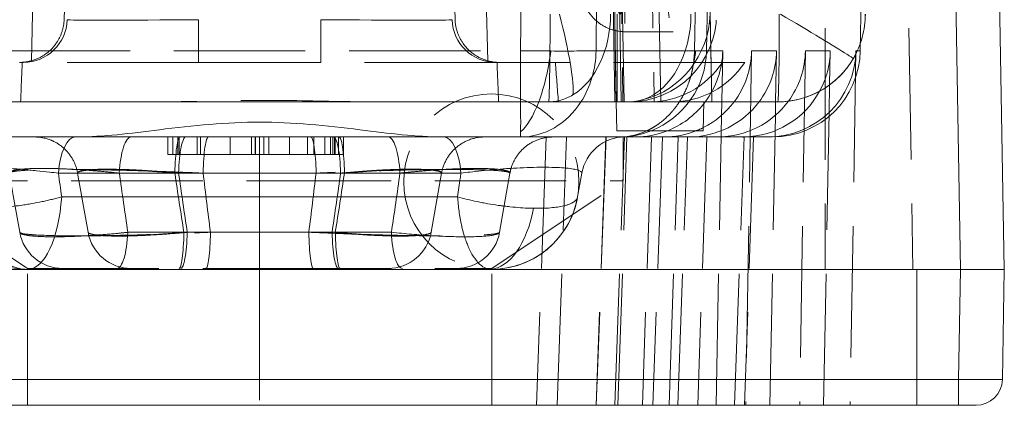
# Model space of a CAD drawing. Header units: millimetres. Extents: x -8.5 to 8.5, y 0 to 12.5.
# Tile 3 of 4: x -2.7 to 8.5, y 0 to 4.4. Entities that reach past the tile are written whole.
import ezdxf

# ---------------------------------------------------------------- set-up
doc = ezdxf.new("R2010")
doc.units = ezdxf.units.MM
doc.header["$LTSCALE"] = 10
doc.linetypes.add('ALLCAD_Strich', pattern=[0.2, 0.15, -0.05])
doc.layers.add('BESCH_KONT_verb_schn_grun_2d', color=10, linetype='Continuous')

msp = doc.modelspace()

# ---------------------------------------------------------------- linework, layer by layer
at = {"layer": 'BESCH_KONT_verb_schn_grun_2d', "linetype": 'Continuous', "lineweight": 0}
for p, q in [((6.962, 10.365), (6.856, 4.043)), ((8, 1.55), (7.846, 10.365)), ((8.5, 1.55), (8.346, 10.365)), ((6.856, 4.043), (6.806, 4.043)), ((6.5, 3.341), (6.506, 3.654)), ((-3.15, 3.46), (5.914, 3.46)), ((4.07, 3.46), (4.076, 3.13)), ((4.076, 3.13), (4.07, 3.46)), ((5.064, 3.13), (5.07, 3.46)), ((5.272, 3.305), (5.275, 3.46)), ((5.887, 3.306), (5.89, 3.46)), ((5.064, 3.13), (4.076, 3.13)), ((4.17, 3.06), (5.856, 3.06)), ((5.529, 3.06), (5.529, 3.06)), ((2.297, 2.647), (-2.297, 2.647)), ((3.677, 2.647), (3.629, 2.376)), ((2.259, 2.376), (-2.259, 2.376)), ((-8, 1.55), (-2.645, 1.55)), ((2.645, 1.55), (-2.645, 1.55)), ((2.645, 1.55), (8, 1.55)), ((7.978, 0.295), (8, 1.55)), ((8, 1.55), (8.5, 1.55)), ((8.5, 1.55), (8.478, 0.295)), ((7.978, 0.295), (-7.978, 0.295)), ((7.978, 0.295), (7.978, 0)), ((7.978, 0), (-7.978, 0)), ((8.178, 0), (7.978, 0))]:
    msp.add_line(p, q, dxfattribs=at)
at = {"layer": 'BESCH_KONT_verb_schn_grun_2d', "linetype": 'ALLCAD_Strich', "lineweight": 0}
for p, q in [((2.979, 4.043), (3.041, 10.3)), ((3.84, 4.043), (3.902, 10.3)), ((4.963, 4.043), (5.071, 10.3)), ((5.101, 4.043), (5.209, 10.3)), ((6.457, 10.3), (6.457, 1.55)), ((7.304, 10.3), (7.457, 1.55)), ((4.161, 3.46), (4.106, 6.518)), ((5.106, 6.476), (5.161, 3.46)), ((5.161, 3.46), (5.107, 6.478)), ((4.112, 5.85), (4.147, 3.46)), ((4.578, 3.46), (4.536, 5.877)), ((-2.231, 4.397), (-2.197, 5.732)), ((2.197, 5.732), (2.231, 4.397)), ((4.028, 5.838), (4.07, 3.46)), ((4.07, 3.46), (4.028, 5.838)), ((4.128, 3.46), (4.091, 5.828)), ((4.463, 5.8), (4.505, 3.46)), ((-2.572, 5.281), (-2.605, 3.928)), ((2.605, 3.928), (2.572, 5.281)), ((4.056, 3.46), (4.029, 5.059)), ((-0.698, 4.397), (-0.698, 3.91)), ((0.698, 4.397), (0.698, 3.91)), ((4.08, 3.46), (4.08, 4.46)), ((4.172, 4.26), (4.719, 4.26)), ((-2.979, 4.043), (2.979, 4.043)), ((3.84, 4.043), (4.963, 4.043)), ((5.286, 4.043), (5.101, 4.043)), ((5.275, 3.46), (5.286, 4.043)), ((5.615, 4.043), (5.55, 0)), ((5.901, 4.043), (5.615, 4.043)), ((5.89, 3.46), (5.901, 4.043)), ((6.23, 4.043), (6.165, 0)), ((6.513, 4.043), (6.23, 4.043)), ((6.506, 3.654), (6.513, 4.043)), ((6.806, 4.043), (6.741, 0)), ((-2.697, 3.91), (-2.739, 3.91)), ((0.698, 3.91), (-0.698, 3.91)), ((2.739, 3.91), (2.697, 3.91)), ((5.538, 3.91), (3.376, 3.91)), ((5.21, 0), (5.272, 3.305)), ((5.825, 0), (5.887, 3.306)), ((6.438, 0), (6.5, 3.341)), ((-1.046, 2.86), (-1.046, 3.06)), ((-0.992, 2.86), (-0.992, 3.06)), ((-0.935, 2.86), (-0.935, 3.06)), ((-0.918, 2.86), (-0.918, 3.06)), ((-0.711, 2.86), (-0.711, 3.06)), ((-0.673, 2.86), (-0.673, 3.06)), ((-0.336, 2.86), (-0.336, 3.06)), ((-0.094, 2.86), (-0.094, 3.06)), ((-0.05, 2.86), (-0.05, 3.06)), ((-0.048, 2.86), (-0.048, 3.06)), ((0, 3.06), (0, 2.647)), ((0, 3.06), (0, 2.56)), ((0, 3.06), (0, 2.647)), ((0.05, 2.86), (0.05, 3.06)), ((0.107, 2.86), (0.107, 3.06)), ((0.341, 2.86), (0.341, 3.06)), ((0.548, 2.86), (0.548, 3.06)), ((0.584, 3.06), (0.586, 3.06)), ((0.619, 2.86), (0.619, 3.06)), ((0.744, 2.86), (0.744, 3.06)), ((0.809, 2.86), (0.809, 3.06)), ((0.836, 2.86), (0.836, 3.06)), ((0.853, 2.86), (0.853, 3.06)), ((0.864, 2.86), (0.864, 3.06)), ((0.902, 2.86), (0.902, 3.06)), ((0.956, 2.86), (0.956, 3.06)), ((3.27, 3.06), (3.16, 0)), ((3.271, 3.06), (3.161, 0)), ((3.397, 0), (3.501, 3.06)), ((3.954, 3.06), (3.843, 0)), ((3.953, 3.06), (3.843, 0)), ((4.055, 0), (4.165, 3.06)), ((4.09, 0), (4.193, 3.06)), ((4.15, 2.56), (4.15, 3.06)), ((4.473, 3.06), (4.37, 0)), ((4.599, 3.06), (4.489, 0)), ((4.6, 3.06), (4.49, 0)), ((4.675, 0), (4.779, 3.06)), ((4.772, 0), (4.883, 3.06)), ((5.105, 3.06), (5.001, 0)), ((5.419, 0), (5.529, 3.06)), ((5.639, 3.06), (5.535, 0)), ((-0.992, 2.86), (-1.046, 2.86)), ((-0.336, 2.86), (-0.711, 2.86)), ((0.341, 2.86), (-0.336, 2.86)), ((0.548, 2.86), (0.341, 2.86)), ((0.956, 2.86), (0.548, 2.86)), ((0, 1.973), (0, 2.647)), ((1.958, 1.973), (2.077, 2.647)), ((2.738, 1.973), (2.857, 2.647)), ((-4.15, 2.56), (0, 2.56)), ((-2.65, 1.56), (-4.15, 2.56)), ((0, 2.56), (0, 1.56)), ((0, 2.56), (4.15, 2.56)), ((2.65, 1.56), (4.15, 2.56)), ((-0.562, 1.973), (-1.504, 1.973)), ((0, 1.973), (-0.562, 1.973)), ((0, 1.973), (0, 1.56)), ((0, 1.973), (0, 1.56)), ((0.562, 1.973), (0, 1.973)), ((1.504, 1.973), (0.562, 1.973)), ((-2.65, 1.56), (0, 1.56)), ((-2.65, 0), (-2.65, 1.56)), ((0, 1.56), (0, 0)), ((0, 1.56), (2.65, 1.56)), ((0, 1.56), (0, 0)), ((0, 1.56), (0, 0)), ((2.65, 0), (2.65, 1.56)), ((7.5, 1.55), (7.5, 0.295)), ((7.5, 0.295), (7.5, 0)), ((7.978, 0.295), (8.478, 0.295)), ((-7.978, 0), (7.978, 0))]:
    msp.add_line(p, q, dxfattribs=at)
msp.add_circle((2.645, 2.55), 1, dxfattribs=at)
for centre, radius, start, end in [((5.914, 4.46), 1, 329.4944, 360), ((5.914, 4.46), 1, 320.368, 329.4944), ((-2.57, 2.56), 0.5, 67.6094, 90), ((2.57, 2.56), 0.5, 89.9995, 113.2068), ((3.35, 2.56), 0.5, 89.9999, 105.745), ((-2.246, 2.06), 0.5, 189.9995, 269.9983), ((-1.466, 2.06), 0.5, 189.9988, 269.9977), ((1.466, 2.06), 0.5, 270.0021, 350.0011), ((2.246, 2.06), 0.5, 270.0013, 350.0002)]:
    msp.add_arc(centre, radius, start, end, dxfattribs=at)
at = {"layer": 'BESCH_KONT_verb_schn_grun_2d', "linetype": 'Continuous', "lineweight": 0}
for centre, radius, start, end in [((5.914, 4.46), 1, 270, 320.368), ((4.17, 2.56), 0.5, 90, 170), ((-2.645, 2.55), 1, 190, 270), ((2.645, 2.55), 1, 270, 350), ((8.178, 0.3), 0.3, 269.9992, 359)]:
    msp.add_arc(centre, radius, start, end, dxfattribs=at)
at = {"layer": 'BESCH_KONT_verb_schn_grun_2d', "linetype": 'ALLCAD_Strich', "lineweight": 0}
for centre, major_axis, ratio, start_param, end_param in [((4.654, 7.96), (-0.065, 3.7), 0.03867, -4.126722, -2.077859), ((4.054, 7.96), (-0.061, 3.5), 0.03867, -3.736175, -2.344383), ((-2.697, 4.41), (0, -0.5), 0.999893, 0, 1.544616), ((3.298, 4.46), (0.255, -0.967), 0.120885, 0.283241, 1.53894), ((4.216, 4.46), (0, -1), 0.999253, 0, 1.570796), ((5.914, 4.46), (0, 1), 0.999253, -2.103447, -1.570796), ((2.979, 4.06), (1, -0.01), 0.017452, -1.570622, -1.218715), ((2.979, 4.06), (1, -0.01), 0.017452, -1.218715, -0.533319), ((2.979, 4.06), (0, 1), 0.861124, -2.214297, -1.58825), ((4.102, 4.06), (0, -1), 0.999323, 0.376383, 1.553343), ((4.102, 4.06), (1, -0.017), 0.005063, -0.533237, -0.504719), ((4.102, 4.06), (1, -0.017), 0.005063, -0.504719, -0.036787), ((5.914, 4.46), (0, -1), 0.999253, 0, 1.038146), ((5.914, 4.46), (0.862, -0.508), 0.016638, -0.033308, 0.42478), ((-1.36, -39.837), (-0.845, -70.164), 0.034197, -2.243591, -2.235415), ((1.36, -39.839), (0.845, -70.166), 0.034197, 2.235423, 2.243599), ((4.701, 4.46), (-0.863, 0.508), 0.998458, 2.103716, 3.092149), ((-1.466, 2.56), (0, 0.5), 0.275034, 0, 1.396264), ((-0.906, 2.56), (0, 0.5), 0.126462, 0.000001, 1.396263), ((-0.841, 2.56), (0, 0.5), 0.170474, 0.000002, 1.396264), ((-0.584, 2.56), (0, 0.5), 0.123397, -0.000005, 1.396263), ((0.584, 2.56), (0, 0.5), 0.123397, -1.396263, -0.000002), ((0.841, 2.56), (0, 0.5), 0.170474, -1.396264, -0.000002), ((0.906, 2.56), (0, 0.5), 0.126462, -1.396261, 0.000012), ((4.334, -33.716), (-33.082, 187.615), 0.000002, -1.379403, -1.375744), ((74.364, 8.696), (56.792, -54.79), 0.941208, -2.264735, -2.255903), ((79.005, 8.569), (52.483, -66.055), 0.929259, -2.134601, -2.126372), ((-79.006, 8.569), (52.484, 66.056), 0.929261, -1.015217, -1.006988), ((-74.364, 8.696), (56.793, 54.79), 0.941209, -0.885684, -0.876852), ((-1.629, 2.06), (0, -0.5), 0.253168, 0, 1.396263), ((-0.9, 2.06), (0, -0.5), 0.149169, 0, 1.396264), ((-0.613, 2.06), (0, -0.5), 0.105146, 0.000002, 1.396263), ((0.613, 2.06), (0, -0.5), 0.105144, -1.396272, -0.000028), ((0.9, 2.06), (0, -0.5), 0.149164, -1.396282, -0.000035)]:
    msp.add_ellipse(centre, major_axis=major_axis, ratio=ratio, start_param=start_param, end_param=end_param, dxfattribs=at)
at = {"layer": 'BESCH_KONT_verb_schn_grun_2d', "linetype": 'ALLCAD_Strich', "lineweight": 0, "extrusion": (0, 0, -1)}
for centre, major_axis, ratio, start_param, end_param in [((-0.697, 4.41), (1.501, 0.013), 0.008712, 1.571748, 3.127257), ((0.697, 4.41), (1.501, -0.013), 0.008712, 0.014334, 1.569843), ((2.697, 4.41), (0, -0.5), 0.999893, 0, 1.544627), ((3.298, 4.46), (0, -1), 0.017452, -1.570796, 0), ((3.298, 4.46), (0, -1), 0.707107, -1.570796, -0.403164), ((4.216, 4.46), (-0.242, -0.97), 0.922407, -1.797402, -0.444873), ((4.216, 4.46), (0, -1), 0.707107, -1.570796, -0.237272), ((2.979, 4.06), (-0.131, -0.991), 0.344408, -1.596327, -0.96704), ((4.102, 4.06), (-0.319, -0.948), 0.865405, -1.835999, -1.657974), ((4.289, 4.06), (0.192, 0.982), 0.99657, 1.396181, 2.022229), ((4.614, 4.06), (0.947, -0.327), 0.997917, -0.315174, 0.310874), ((4.903, 4.06), (0.294, 0.956), 0.997713, 1.290204, 1.916252), ((5.226, 4.06), (0.991, -0.159), 0.995898, -0.142718, 0.47412), ((5.516, 4.06), (0.294, 0.956), 0.997713, 1.290204, 1.772426), ((4.448, 4.46), (-0.863, -0.508), 0.998458, -2.026308, -1.037876), ((3.298, 4.46), (0, -1), 0.707107, -0.403164, 0), ((4.216, 4.46), (0, -1), 0.707107, -0.237272, 0), ((4.289, 4.06), (0.192, 0.982), 0.99657, 2.048931, 2.573141), ((4.614, 4.06), (0.947, -0.327), 0.997917, 0.772459, 0.861785), ((1.466, 2.56), (0, 0.5), 0.275034, 0.000001, 1.396263), ((109.375, 11.106), (-67.85, 96.864), 0.916019, -1.079761, -1.073891), ((96.496, 8.753), (-63.684, 78.974), 0.940827, -0.99022, -0.98341), ((-96.506, 8.756), (-63.7, -78.972), 0.940851, -2.158312, -2.151503), ((-109.399, 11.112), (-67.878, -96.868), 0.91607, -2.067859, -2.061989), ((-0.919, 2.06), (0, -0.5), 0.111175, -1.396281, -0.000034), ((0.919, 2.06), (0, -0.5), 0.111173, 0.00004, 1.396285), ((1.629, 2.06), (0, -0.5), 0.253162, 0.000027, 1.396278)]:
    msp.add_ellipse(centre, major_axis=major_axis, ratio=ratio, start_param=start_param, end_param=end_param, dxfattribs=at)
at = {"layer": 'BESCH_KONT_verb_schn_grun_2d', "linetype": 'Continuous', "lineweight": 0}
for centre, major_axis, ratio, start_param, end_param in [((5.914, 4.46), (0, -1), 0.017452, 0, 1.570796), ((5.914, 4.46), (-0.862, 0.508), 0.016638, -2.716812, -1.599029), ((2.979, 4.06), (0, -1), 0.861124, 0, 0.927295), ((-2.099, 2.56), (0, 0.5), 0.401383, -0.000001, 1.396264), ((2.979, 4.06), (0, -1), 0.00007, -0.343126, -0.000762), ((4.102, 4.06), (0, -1), 0.999323, 0, 0.376383), ((-2.645, 2.55), (0, -1), 0.391506, -0.000003, 1.396261), ((-2.645, 2.55), (-0.034, -0.999), 0.58998, -1.241684, -0.000002)]:
    msp.add_ellipse(centre, major_axis=major_axis, ratio=ratio, start_param=start_param, end_param=end_param, dxfattribs=at)
at = {"layer": 'BESCH_KONT_verb_schn_grun_2d', "linetype": 'Continuous', "lineweight": 0, "extrusion": (0, 0, -1)}
for centre, major_axis, ratio, start_param, end_param in [((5.801, 4.06), (1, -0.109), 0.994012, -0.092039, 1.461304), ((5.855, 4.06), (0.93, -0.371), 0.999067, -0.362255, 1.191088), ((5.516, 4.06), (0.294, 0.956), 0.997713, 1.772426, 2.828881), ((2.979, 4.06), (-0.131, -0.991), 0.344408, -0.96704, -0.366508), ((4.903, 4.06), (0.294, 0.956), 0.997713, 1.916252, 2.843547), ((4.614, 4.06), (0.947, -0.327), 0.997917, 0.310874, 0.772459), ((4.289, 4.06), (0.192, 0.982), 0.99657, 2.022229, 2.048931), ((5.226, 4.06), (0.991, -0.159), 0.995898, 0.47412, 1.410625), ((2.099, 2.56), (0, 0.5), 0.401382, 0, 1.396263), ((4.289, 4.06), (0.192, 0.982), 0.99657, 2.573141, 2.949524), ((4.614, 4.06), (0.947, -0.327), 0.997917, 0.861785, 1.238169), ((5.672, 5.158), (0.296, 2.089), 0.681094, 3.035135, 3.045261), ((2.645, 2.55), (-0.034, -0.999), 0.513395, -1.279119, -0.045141)]:
    msp.add_ellipse(centre, major_axis=major_axis, ratio=ratio, start_param=start_param, end_param=end_param, dxfattribs=at)
at = {"layer": 'BESCH_KONT_verb_schn_grun_2d', "linetype": 'ALLCAD_Strich', "lineweight": 0}
for points, knots in [([(4.146, 6.165), (4.148, 6.003), (4.15, 5.85), (4.152, 5.707), (4.154, 5.582), (4.156, 5.465), (4.157, 5.355), (4.158, 5.301), (4.159, 5.248), (4.16, 5.197), (4.162, 5.033), (4.164, 4.89), (4.166, 4.769), (4.166, 4.767), (4.166, 4.765), (4.166, 4.763), (4.167, 4.639), (4.169, 4.539), (4.17, 4.461), (4.17, 4.44), (4.17, 4.42), (4.171, 4.402), (4.171, 4.352), (4.172, 4.316), (4.172, 4.293), (4.172, 4.278), (4.172, 4.268), (4.172, 4.263), (4.172, 4.258), (4.172, 4.259), (4.172, 4.268), (4.172, 4.283), (4.171, 4.322), (4.17, 4.386), (4.169, 4.444), (4.167, 4.523), (4.166, 4.623), (4.166, 4.631), (4.165, 4.639), (4.165, 4.646), (4.164, 4.753), (4.162, 4.881), (4.159, 5.033), (4.159, 5.071), (4.158, 5.111), (4.157, 5.153), (4.156, 5.261), (4.154, 5.38), (4.152, 5.508), (4.15, 5.634), (4.148, 5.769), (4.146, 5.913)], [0.0000001, 0.0000001, 0.0000001, 0.0000001, 0.0668669, 0.0668669, 0.0668669, 0.125, 0.125, 0.125, 0.1540743, 0.1540743, 0.1540743, 0.2485105, 0.2485105, 0.2485105, 0.25, 0.25, 0.25, 0.3477439, 0.3477439, 0.3477439, 0.375, 0.375, 0.375, 0.4504318, 0.4504318, 0.4504318, 0.5, 0.5, 0.5, 0.5558863, 0.5558863, 0.5558863, 0.6581018, 0.6581018, 0.6581018, 0.75, 0.75, 0.75, 0.7569398, 0.7569398, 0.7569398, 0.8510257, 0.8510257, 0.8510257, 0.875, 0.875, 0.875, 0.9379295, 0.9379295, 0.9379295, 0.9999998, 0.9999998, 0.9999998, 0.9999998]), ([(4.172, 4.26), (4.118, 4.26), (4.064, 4.269), (3.962, 4.303), (3.914, 4.329), (3.829, 4.393), (3.791, 4.432), (3.731, 4.519), (3.708, 4.568), (3.685, 4.644), (3.68, 4.67), (3.676, 4.699), (3.675, 4.704), (3.675, 4.712), (3.674, 4.715), (3.674, 4.722), (3.674, 4.725), (3.673, 4.73), (3.673, 4.732), (3.673, 4.737), (3.673, 4.739), (3.673, 4.744), (3.672, 4.746), (3.672, 4.755), (3.672, 4.761), (3.671, 4.795), (3.67, 4.839), (3.667, 5.013), (3.664, 5.183), (3.657, 5.554), (3.654, 5.736), (3.65, 5.937)], [0, 0, 0, 0, 0.162082, 0.162082, 0.321305, 0.321305, 0.480629, 0.480629, 0.639918, 0.639918, 0.717126, 0.717126, 0.734005, 0.734005, 0.745623, 0.745623, 0.761936, 0.761936, 0.779053, 0.779053, 0.808012, 0.808012, 0.877408, 0.877408, 1.085376, 1.085376, 1.711953, 1.711953, 2.783801, 2.783801, 3.558254, 3.558254, 3.558254, 3.558254]), ([(-2.231, 4.397), (-2.231, 4.396), (-2.231, 4.395), (-2.233, 4.348), (-2.242, 4.301), (-2.273, 4.21), (-2.295, 4.166), (-2.357, 4.078), (-2.399, 4.036), (-2.495, 3.969), (-2.547, 3.944), (-2.605, 3.928)], [-0.07954901, -0.07954901, -0.07954901, -0.07954901, -0.07918195, -0.07918195, -0.05977753, -0.05977753, -0.04007647, -0.04007647, -0.0187123, -0.0187123, 0, 0, 0, 0]), ([(2.605, 3.928), (2.547, 3.944), (2.495, 3.969), (2.399, 4.036), (2.357, 4.078), (2.295, 4.166), (2.273, 4.21), (2.242, 4.301), (2.233, 4.348), (2.231, 4.395), (2.231, 4.396), (2.231, 4.397)], [-0.0798345, -0.0798345, -0.0798345, -0.0798345, -0.06096825, -0.06096825, -0.03942833, -0.03942833, -0.0195652, -0.0195652, 0, 0, 0.00036989, 0.00036989, 0.00036989, 0.00036989]), ([(2.979, 4.043), (2.979, 3.972), (2.979, 3.905), (2.979, 3.845), (2.979, 3.814), (2.979, 3.785), (2.979, 3.758), (2.979, 3.744), (2.979, 3.731), (2.979, 3.718), (2.979, 3.711), (2.979, 3.705), (2.979, 3.698), (2.979, 3.695), (2.979, 3.692), (2.979, 3.689), (2.979, 3.686), (2.979, 3.684), (2.979, 3.679), (2.979, 3.61), (2.979, 3.548), (2.979, 3.493), (2.979, 3.482), (2.979, 3.471), (2.979, 3.46)], [0, 0, 0, 0, 0.125, 0.125, 0.125, 0.1875, 0.1875, 0.1875, 0.21875, 0.21875, 0.21875, 0.234375, 0.234375, 0.234375, 0.2421875, 0.2421875, 0.2421875, 0.25, 0.25, 0.25, 0.375, 0.375, 0.375, 0.4005812, 0.4005812, 0.4005812, 0.4005812]), ([(-2.605, 3.928), (-2.627, 3.922), (-2.649, 3.917), (-2.694, 3.911), (-2.716, 3.91), (-2.739, 3.91)], [0, 0, 0, 0, 0.00712195, 0.00712195, 0.01424142, 0.01424142, 0.01424142, 0.01424142]), ([(-0.698, 3.91), (-0.82, 3.91), (-0.999, 3.91), (-1.203, 3.91), (-1.303, 3.91), (-1.353, 3.91), (-1.375, 3.91), (-1.389, 3.91), (-1.395, 3.91), (-1.668, 3.91), (-1.902, 3.91), (-2.203, 3.91), (-2.336, 3.91), (-2.458, 3.91), (-2.512, 3.91), (-2.536, 3.91), (-2.546, 3.91), (-2.553, 3.91), (-2.557, 3.91), (-2.648, 3.91), (-2.694, 3.91), (-2.697, 3.91)], [0, 0, 0, 0, 0.125, 0.1875, 0.21875, 0.234375, 0.242188, 0.242188, 0.25, 0.25, 0.5, 0.5, 0.625, 0.6875, 0.71875, 0.734375, 0.742188, 0.742188, 0.75, 0.75, 1, 1, 1, 1]), ([(2.697, 3.91), (2.695, 3.91), (2.677, 3.91), (2.627, 3.91), (2.595, 3.91), (2.577, 3.91), (2.569, 3.91), (2.564, 3.91), (2.562, 3.91), (2.455, 3.91), (2.302, 3.91), (2, 3.91), (1.837, 3.91), (1.626, 3.91), (1.515, 3.91), (1.458, 3.91), (1.434, 3.91), (1.417, 3.91), (1.408, 3.91), (1.175, 3.91), (0.941, 3.91), (0.698, 3.91)], [0, 0, 0, 0, 0.125, 0.1875, 0.21875, 0.234375, 0.242188, 0.242188, 0.25, 0.25, 0.5, 0.5, 0.625, 0.6875, 0.71875, 0.734375, 0.742188, 0.742188, 0.75, 0.75, 1, 1, 1, 1]), ([(3.376, 3.91), (3.282, 3.91), (3.182, 3.91), (2.968, 3.91), (2.855, 3.91), (2.739, 3.91)], [0.000001, 0.000001, 0.000001, 0.000001, 0.03733627, 0.03733627, 0.0746715, 0.0746715, 0.0746715, 0.0746715]), ([(4.947, 3.868), (4.945, 3.858), (4.944, 3.848), (4.942, 3.838), (4.936, 3.808), (4.929, 3.78), (4.922, 3.753), (4.918, 3.74), (4.914, 3.727), (4.91, 3.715), (4.908, 3.709), (4.906, 3.703), (4.904, 3.697), (4.902, 3.691), (4.902, 3.689), (4.898, 3.679), (4.872, 3.604), (4.84, 3.54), (4.807, 3.486), (4.791, 3.459), (4.775, 3.435), (4.758, 3.412), (4.75, 3.4), (4.741, 3.389), (4.732, 3.379), (4.728, 3.373), (4.724, 3.368), (4.719, 3.362), (4.715, 3.357), (4.711, 3.353), (4.706, 3.347), (4.684, 3.322), (4.663, 3.3), (4.641, 3.28), (4.63, 3.269), (4.618, 3.259), (4.606, 3.249), (4.6, 3.244), (4.594, 3.239), (4.588, 3.234), (4.582, 3.229), (4.574, 3.224), (4.569, 3.22), (4.547, 3.203), (4.523, 3.187), (4.498, 3.172), (4.485, 3.164), (4.472, 3.157), (4.458, 3.15), (4.452, 3.146), (4.445, 3.142), (4.438, 3.139), (4.434, 3.137), (4.431, 3.136), (4.427, 3.134), (4.424, 3.133), (4.421, 3.131), (4.419, 3.13)], [0.1050854, 0.1050854, 0.1050854, 0.1050854, 0.125, 0.125, 0.125, 0.1875, 0.1875, 0.1875, 0.21875, 0.21875, 0.21875, 0.234375, 0.234375, 0.234375, 0.25, 0.25, 0.25, 0.375, 0.375, 0.375, 0.4375, 0.4375, 0.4375, 0.46875, 0.46875, 0.46875, 0.484375, 0.484375, 0.484375, 0.5, 0.5, 0.5, 0.5625, 0.5625, 0.5625, 0.59375, 0.59375, 0.59375, 0.609375, 0.609375, 0.609375, 0.625, 0.625, 0.625, 0.6875, 0.6875, 0.6875, 0.71875, 0.71875, 0.71875, 0.734375, 0.734375, 0.734375, 0.7421875, 0.7421875, 0.7421875, 0.7477671, 0.7477671, 0.7477671, 0.7477671]), ([(1.285, 3.46), (1.202, 3.46), (1.119, 3.461), (0.712, 3.468), (0.379, 3.477), (-0.236, 3.477), (-0.571, 3.468), (-0.981, 3.461), (-1.066, 3.46), (-1.149, 3.46)], [0.2315832, 0.2315832, 0.2315832, 0.2315832, 0.2557929, 0.2557929, 0.3480751, 0.3480751, 0.4403574, 0.4403574, 0.4645671, 0.4645671, 0.4645671, 0.4645671]), ([(3.214, 3.041), (3.162, 3.027), (3.112, 3.003), (3.023, 2.943), (2.984, 2.905), (2.92, 2.821), (2.894, 2.773), (2.868, 2.698), (2.862, 2.672), (2.857, 2.647)], [0, 0, 0, 0, 0.16211, 0.16211, 0.3213278, 0.3213278, 0.4806495, 0.4806495, 0.5585693, 0.5585693, 0.5585693, 0.5585693]), ([(3.349, 3.06), (3.349, 3.06), (3.349, 3.06), (3.349, 3.06), (3.349, 3.06), (3.349, 3.06), (3.349, 3.06), (3.349, 3.06), (3.349, 3.06), (3.349, 3.06), (3.349, 3.06), (3.348, 3.06), (3.348, 3.06), (3.348, 3.06), (3.348, 3.06), (3.347, 3.06), (3.346, 3.06), (3.341, 3.06), (3.337, 3.06), (3.325, 3.059), (3.318, 3.059), (3.311, 3.059)], [0.61943357, 0.61943357, 0.61943357, 0.61943357, 0.62179586, 0.62179586, 0.62661323, 0.62661323, 0.62958973, 0.62958973, 0.62996163, 0.62996163, 0.63033488, 0.63033488, 0.63070868, 0.63070868, 0.6314616, 0.6314616, 0.63446222, 0.63446222, 0.64633161, 0.64633161, 0.66821874, 0.66821874, 0.66821874, 0.66821874]), ([(-2.077, 2.647), (-2.087, 2.7), (-2.105, 2.752), (-2.156, 2.846), (-2.19, 2.889), (-2.267, 2.962), (-2.312, 2.992), (-2.367, 3.017), (-2.373, 3.02), (-2.379, 3.022)], [0, 0, 0, 0, 0.1620846, 0.1620846, 0.321303, 0.321303, 0.4806243, 0.4806243, 0.5006493, 0.5006493, 0.5006493, 0.5006493]), ([(2.373, 3.02), (2.323, 2.998), (2.276, 2.968), (2.196, 2.897), (2.162, 2.855), (2.107, 2.759), (2.087, 2.703), (2.077, 2.647)], [0, 0, 0, 0, 0.1621207, 0.1621207, 0.3213378, 0.3213378, 0.4933489, 0.4933489, 0.4933489, 0.4933489]), ([(-0.935, 2.86), (-0.938, 2.86), (-0.946, 2.86), (-0.955, 2.86), (-0.964, 2.86), (-0.971, 2.86), (-0.978, 2.86), (-0.983, 2.86), (-0.988, 2.86), (-0.991, 2.86), (-0.992, 2.86)], [0, 0, 0, 0, 0.0824019, 0.17453, 0.2793014, 0.3955395, 0.5256034, 0.6708269, 0.8282795, 1, 1, 1, 1]), ([(-0.711, 2.86), (-0.724, 2.86), (-0.749, 2.86), (-0.786, 2.86), (-0.818, 2.86), (-0.848, 2.86), (-0.875, 2.86), (-0.898, 2.86), (-0.918, 2.86), (-0.929, 2.86), (-0.935, 2.86)], [0, 0, 0, 0, 0.162938, 0.312969, 0.452364, 0.5786, 0.694934, 0.80231, 0.903829, 1, 1, 1, 1]), ([(-2.857, 2.647), (-2.858, 2.651), (-2.854, 2.661), (-2.827, 2.674), (-2.769, 2.687), (-2.674, 2.697), (-2.539, 2.702), (-2.368, 2.701), (-2.17, 2.694), (-1.965, 2.681), (-1.773, 2.665), (-1.655, 2.653), (-1.601, 2.647)], [0.053579, 0.053579, 0.053579, 0.053579, 0.1147203, 0.1883414, 0.2712176, 0.3618203, 0.4584089, 0.5595519, 0.66275, 0.7633362, 0.8561598, 0.9352432, 0.9352432, 0.9352432, 0.9352432]), ([(1.601, 2.647), (1.609, 2.648), (1.663, 2.654), (1.776, 2.665), (1.947, 2.679), (2.135, 2.692), (2.325, 2.7), (2.501, 2.702), (2.649, 2.698), (2.758, 2.689), (2.826, 2.675), (2.854, 2.661), (2.858, 2.651), (2.857, 2.647)], [0.045539, 0.045539, 0.045539, 0.045539, 0.0560722, 0.1263722, 0.2084326, 0.2995705, 0.3966944, 0.4967007, 0.5971701, 0.6954873, 0.7882075, 0.8718582, 0.9267847, 0.9267847, 0.9267847, 0.9267847]), ([(-0.644, 2.647), (-0.696, 2.649), (-0.748, 2.652), (-0.799, 2.654), (-0.902, 2.658), (-1.004, 2.662), (-1.105, 2.666), (-1.221, 2.67), (-1.336, 2.674), (-1.448, 2.677), (-1.569, 2.681), (-1.686, 2.683), (-1.798, 2.685), (-1.914, 2.687), (-2.023, 2.689), (-2.125, 2.689), (-2.225, 2.689), (-2.318, 2.689), (-2.401, 2.688), (-2.481, 2.687), (-2.552, 2.685), (-2.612, 2.682), (-2.669, 2.68), (-2.716, 2.677), (-2.753, 2.673), (-2.787, 2.67), (-2.813, 2.666), (-2.83, 2.662), (-2.845, 2.658), (-2.854, 2.654), (-2.857, 2.65), (-2.857, 2.649), (-2.857, 2.648), (-2.857, 2.647)], [0, 0, 0, 0, 0.0462498, 0.0462498, 0.0462498, 0.1373267, 0.1373267, 0.1373267, 0.2411492, 0.2411492, 0.2411492, 0.3532715, 0.3532715, 0.3532715, 0.4690412, 0.4690412, 0.4690412, 0.5842265, 0.5842265, 0.5842265, 0.6958143, 0.6958143, 0.6958143, 0.8008818, 0.8008818, 0.8008818, 0.8963857, 0.8963857, 0.8963857, 0.9795191, 0.9795191, 0.9795191, 1, 1, 1, 1]), ([(-2.077, 2.647), (-2.077, 2.648), (-2.077, 2.649), (-2.077, 2.65), (-2.077, 2.655), (-2.072, 2.66), (-2.062, 2.664), (-2.051, 2.669), (-2.035, 2.673), (-2.012, 2.677), (-1.988, 2.681), (-1.957, 2.685), (-1.92, 2.687), (-1.88, 2.69), (-1.833, 2.692), (-1.78, 2.692), (-1.724, 2.693), (-1.662, 2.692), (-1.595, 2.69), (-1.528, 2.689), (-1.456, 2.686), (-1.381, 2.682), (-1.309, 2.678), (-1.234, 2.673), (-1.16, 2.667), (-1.092, 2.662), (-1.024, 2.656), (-0.957, 2.65), (-0.946, 2.649), (-0.935, 2.648), (-0.924, 2.647)], [0, 0, 0, 0, 0.016999, 0.016999, 0.016999, 0.112441, 0.112441, 0.112441, 0.220841, 0.220841, 0.220841, 0.340012, 0.340012, 0.340012, 0.467366, 0.467366, 0.467366, 0.60061, 0.60061, 0.60061, 0.735385, 0.735385, 0.735385, 0.864558, 0.864558, 0.864558, 0.980832, 0.980832, 0.980832, 1, 1, 1, 1]), ([(-0.968, 2.647), (-0.994, 2.649), (-1.02, 2.652), (-1.046, 2.654), (-1.113, 2.66), (-1.18, 2.665), (-1.247, 2.669), (-1.32, 2.674), (-1.392, 2.678), (-1.461, 2.682), (-1.534, 2.685), (-1.603, 2.687), (-1.667, 2.688), (-1.733, 2.689), (-1.793, 2.689), (-1.845, 2.688), (-1.897, 2.687), (-1.941, 2.684), (-1.976, 2.68), (-2.01, 2.677), (-2.035, 2.672), (-2.052, 2.667), (-2.068, 2.662), (-2.076, 2.656), (-2.077, 2.65), (-2.077, 2.649), (-2.077, 2.648), (-2.077, 2.647)], [0, 0, 0, 0, 0.0462511, 0.0462511, 0.0462511, 0.164949, 0.164949, 0.164949, 0.2961099, 0.2961099, 0.2961099, 0.4351845, 0.4351845, 0.4351845, 0.5777757, 0.5777757, 0.5777757, 0.7199033, 0.7199033, 0.7199033, 0.8559809, 0.8559809, 0.8559809, 0.9799909, 0.9799909, 0.9799909, 0.9999996, 0.9999996, 0.9999996, 0.9999996]), ([(2.857, 2.647), (2.857, 2.648), (2.857, 2.65), (2.855, 2.651), (2.852, 2.655), (2.842, 2.659), (2.827, 2.662), (2.81, 2.666), (2.785, 2.67), (2.752, 2.673), (2.716, 2.677), (2.671, 2.679), (2.617, 2.682), (2.559, 2.684), (2.491, 2.686), (2.414, 2.688), (2.332, 2.689), (2.242, 2.689), (2.142, 2.689), (2.041, 2.689), (1.93, 2.688), (1.814, 2.686), (1.699, 2.684), (1.577, 2.681), (1.453, 2.677), (1.336, 2.674), (1.216, 2.67), (1.095, 2.666), (0.988, 2.662), (0.88, 2.657), (0.773, 2.653), (0.73, 2.651), (0.687, 2.649), (0.644, 2.647)], [0, 0, 0, 0, 0.0301644, 0.0301644, 0.0301644, 0.1094203, 0.1094203, 0.1094203, 0.2004282, 0.2004282, 0.2004282, 0.3012956, 0.3012956, 0.3012956, 0.409902, 0.409902, 0.409902, 0.5241569, 0.5241569, 0.5241569, 0.6415759, 0.6415759, 0.6415759, 0.757341, 0.757341, 0.757341, 0.8658499, 0.8658499, 0.8658499, 0.9616585, 0.9616585, 0.9616585, 1, 1, 1, 1]), ([(0.924, 2.647), (0.943, 2.649), (0.961, 2.65), (0.98, 2.652), (1.04, 2.658), (1.101, 2.663), (1.161, 2.667), (1.229, 2.673), (1.297, 2.677), (1.363, 2.681), (1.433, 2.685), (1.502, 2.688), (1.567, 2.69), (1.634, 2.692), (1.696, 2.693), (1.753, 2.692), (1.81, 2.692), (1.861, 2.691), (1.904, 2.688), (1.946, 2.686), (1.981, 2.682), (2.008, 2.678), (2.034, 2.674), (2.052, 2.669), (2.063, 2.663), (2.074, 2.658), (2.078, 2.653), (2.077, 2.647)], [0, 0, 0, 0, 0.032196, 0.032196, 0.032196, 0.136311, 0.136311, 0.136311, 0.253921, 0.253921, 0.253921, 0.38068, 0.38068, 0.38068, 0.511975, 0.511975, 0.511975, 0.644011, 0.644011, 0.644011, 0.772639, 0.772639, 0.772639, 0.892625, 0.892625, 0.892625, 1, 1, 1, 1]), ([(2.077, 2.647), (2.077, 2.649), (2.077, 2.65), (2.076, 2.652), (2.074, 2.658), (2.065, 2.663), (2.051, 2.667), (2.035, 2.672), (2.012, 2.676), (1.982, 2.68), (1.95, 2.683), (1.909, 2.686), (1.862, 2.687), (1.812, 2.689), (1.754, 2.69), (1.69, 2.689), (1.625, 2.688), (1.553, 2.686), (1.477, 2.682), (1.403, 2.679), (1.326, 2.675), (1.246, 2.669), (1.173, 2.664), (1.098, 2.658), (1.024, 2.652), (1.006, 2.65), (0.987, 2.649), (0.968, 2.647)], [0, 0, 0, 0, 0.0347068, 0.0347068, 0.0347068, 0.1469901, 0.1469901, 0.1469901, 0.2719411, 0.2719411, 0.2719411, 0.4066932, 0.4066932, 0.4066932, 0.5482918, 0.5482918, 0.5482918, 0.6934003, 0.6934003, 0.6934003, 0.8353508, 0.8353508, 0.8353508, 0.9664556, 0.9664556, 0.9664556, 0.9999999, 0.9999999, 0.9999999, 0.9999999]), ([(-1.504, 1.973), (-1.545, 1.969), (-1.586, 1.964), (-1.627, 1.96), (-1.712, 1.952), (-1.798, 1.945), (-1.88, 1.94), (-1.908, 1.938), (-1.936, 1.936), (-1.963, 1.934), (-2.019, 1.931), (-2.073, 1.928), (-2.124, 1.926), (-2.207, 1.923), (-2.283, 1.921), (-2.35, 1.921), (-2.413, 1.921), (-2.472, 1.923), (-2.524, 1.926), (-2.562, 1.928), (-2.596, 1.931), (-2.625, 1.934), (-2.635, 1.936), (-2.645, 1.937), (-2.654, 1.939), (-2.688, 1.944), (-2.712, 1.951), (-2.726, 1.959), (-2.733, 1.963), (-2.737, 1.968), (-2.738, 1.973)], [0, 0, 0, 0, 0.065674, 0.065674, 0.065674, 0.203468, 0.203468, 0.203468, 0.25, 0.25, 0.25, 0.346305, 0.346305, 0.346305, 0.5, 0.5, 0.5, 0.644556, 0.644556, 0.644556, 0.75, 0.75, 0.75, 0.787793, 0.787793, 0.787793, 0.925791, 0.925791, 0.925791, 1, 1, 1, 1]), ([(-2.738, 1.973), (-2.737, 1.965), (-2.715, 1.959), (-2.675, 1.953), (-2.644, 1.949), (-2.603, 1.946), (-2.553, 1.943), (-2.438, 1.936), (-2.275, 1.932), (-2.083, 1.932), (-1.891, 1.932), (-1.659, 1.936), (-1.398, 1.943), (-1.286, 1.946), (-1.169, 1.949), (-1.049, 1.953), (-0.89, 1.959), (-0.726, 1.965), (-0.562, 1.973)], [0.0000001, 0.0000001, 0.0000001, 0.0000001, 0.1422042, 0.1422042, 0.1422042, 0.25, 0.25, 0.25, 0.5, 0.5, 0.5, 0.75, 0.75, 0.75, 0.8579888, 0.8579888, 0.8579888, 1, 1, 1, 1]), ([(-0.827, 1.973), (-0.875, 1.968), (-0.924, 1.964), (-0.972, 1.96), (-1.066, 1.952), (-1.157, 1.946), (-1.244, 1.941), (-1.248, 1.941), (-1.252, 1.941), (-1.256, 1.94), (-1.341, 1.936), (-1.421, 1.933), (-1.494, 1.931), (-1.535, 1.93), (-1.574, 1.929), (-1.611, 1.929), (-1.643, 1.929), (-1.674, 1.93), (-1.703, 1.931), (-1.764, 1.932), (-1.817, 1.935), (-1.858, 1.94), (-1.897, 1.945), (-1.926, 1.951), (-1.942, 1.959), (-1.952, 1.963), (-1.957, 1.968), (-1.958, 1.973)], [0, 0, 0, 0, 0.082258, 0.082258, 0.082258, 0.242376, 0.242376, 0.242376, 0.25, 0.25, 0.25, 0.408657, 0.408657, 0.408657, 0.5, 0.5, 0.5, 0.58078, 0.58078, 0.58078, 0.75, 0.75, 0.75, 0.908011, 0.908011, 0.908011, 1, 1, 1, 1]), ([(-1.958, 1.973), (-1.958, 1.969), (-1.954, 1.966), (-1.949, 1.962), (-1.936, 1.955), (-1.911, 1.949), (-1.876, 1.944), (-1.871, 1.943), (-1.867, 1.943), (-1.863, 1.942), (-1.828, 1.938), (-1.785, 1.936), (-1.736, 1.934), (-1.702, 1.933), (-1.665, 1.932), (-1.625, 1.932), (-1.599, 1.932), (-1.571, 1.932), (-1.541, 1.933), (-1.47, 1.934), (-1.39, 1.937), (-1.304, 1.941), (-1.297, 1.942), (-1.29, 1.942), (-1.282, 1.942), (-1.206, 1.946), (-1.125, 1.952), (-1.042, 1.958), (-0.983, 1.962), (-0.924, 1.968), (-0.864, 1.973)], [0, 0, 0, 0, 0.071577, 0.071577, 0.071577, 0.231411, 0.231411, 0.231411, 0.25, 0.25, 0.25, 0.397232, 0.397232, 0.397232, 0.5, 0.5, 0.5, 0.568709, 0.568709, 0.568709, 0.735743, 0.735743, 0.735743, 0.75, 0.75, 0.75, 0.896717, 0.896717, 0.896717, 1, 1, 1, 1]), ([(0.562, 1.973), (0.726, 1.965), (0.89, 1.959), (1.049, 1.953), (1.172, 1.949), (1.291, 1.945), (1.406, 1.942), (1.537, 1.939), (1.662, 1.936), (1.777, 1.935), (1.835, 1.934), (1.89, 1.933), (1.943, 1.933), (1.996, 1.932), (2.048, 1.932), (2.095, 1.932), (2.282, 1.932), (2.443, 1.936), (2.557, 1.943), (2.605, 1.946), (2.645, 1.949), (2.675, 1.953), (2.715, 1.959), (2.737, 1.965), (2.738, 1.973)], [0, 0, 0, 0, 0.14061, 0.14061, 0.14061, 0.25, 0.25, 0.25, 0.375, 0.375, 0.375, 0.4375, 0.4375, 0.4375, 0.5, 0.5, 0.5, 0.75, 0.75, 0.75, 0.856377, 0.856377, 0.856377, 1, 1, 1, 1]), ([(1.958, 1.973), (1.956, 1.959), (1.92, 1.948), (1.858, 1.94), (1.797, 1.933), (1.711, 1.929), (1.611, 1.929), (1.511, 1.929), (1.39, 1.933), (1.256, 1.94), (1.122, 1.948), (0.974, 1.959), (0.827, 1.973)], [0.0000006, 0.0000006, 0.0000006, 0.0000006, 0.25, 0.25, 0.25, 0.5, 0.5, 0.5, 0.75, 0.75, 0.75, 1, 1, 1, 1]), ([(0.864, 1.973), (0.911, 1.969), (0.957, 1.965), (1.003, 1.961), (1.095, 1.954), (1.184, 1.948), (1.268, 1.943), (1.273, 1.943), (1.277, 1.943), (1.282, 1.942), (1.364, 1.938), (1.44, 1.935), (1.51, 1.934), (1.551, 1.933), (1.589, 1.932), (1.625, 1.932), (1.655, 1.932), (1.684, 1.932), (1.712, 1.933), (1.771, 1.935), (1.823, 1.938), (1.863, 1.942), (1.899, 1.947), (1.927, 1.952), (1.942, 1.959), (1.952, 1.963), (1.957, 1.968), (1.958, 1.973)], [0, 0, 0, 0, 0.080615, 0.080615, 0.080615, 0.240793, 0.240793, 0.240793, 0.25, 0.25, 0.25, 0.406852, 0.406852, 0.406852, 0.5, 0.5, 0.5, 0.578459, 0.578459, 0.578459, 0.75, 0.75, 0.75, 0.905766, 0.905766, 0.905766, 1, 1, 1, 1]), ([(2.738, 1.973), (2.735, 1.956), (2.694, 1.943), (2.625, 1.934), (2.556, 1.926), (2.459, 1.921), (2.35, 1.921), (2.24, 1.921), (2.108, 1.926), (1.963, 1.934), (1.817, 1.943), (1.659, 1.956), (1.504, 1.973)], [0.0000004, 0.0000004, 0.0000004, 0.0000004, 0.25, 0.25, 0.25, 0.5, 0.5, 0.5, 0.75, 0.75, 0.75, 1, 1, 1, 1])]:
    msp.add_open_spline(points, degree=3, knots=knots, dxfattribs=at)
for points in [[(4.963, 4.043), (4.962, 3.979), (4.956, 3.921), (4.947, 3.868)], [(2.739, 3.91), (2.694, 3.91), (2.649, 3.916), (2.605, 3.928)], [(3.41, 3.46), (3.399, 3.61), (3.387, 3.76), (3.376, 3.91)], [(-2.738, 1.973), (-2.778, 2.198), (-2.818, 2.422), (-2.857, 2.647)], [(-1.958, 1.973), (-1.998, 2.198), (-2.038, 2.422), (-2.077, 2.647)]]:
    msp.add_open_spline(points, degree=3, dxfattribs=at)
at = {"layer": 'BESCH_KONT_verb_schn_grun_2d', "linetype": 'Continuous', "lineweight": 0}
for points, knots in [([(2.979, 3.46), (2.979, 3.445), (2.979, 3.43), (2.979, 3.415), (2.979, 3.403), (2.979, 3.391), (2.979, 3.38), (2.979, 3.374), (2.979, 3.369), (2.979, 3.363), (2.979, 3.358), (2.979, 3.353), (2.979, 3.347), (2.979, 3.297), (2.98, 3.255), (2.98, 3.22), (2.98, 3.202), (2.979, 3.185), (2.979, 3.17), (2.979, 3.163), (2.979, 3.155), (2.979, 3.149), (2.979, 3.142), (2.979, 3.134), (2.979, 3.129), (2.979, 3.125), (2.979, 3.122), (2.979, 3.118)], [0.4005812, 0.4005812, 0.4005812, 0.4005812, 0.4375, 0.4375, 0.4375, 0.46875, 0.46875, 0.46875, 0.484375, 0.484375, 0.484375, 0.5, 0.5, 0.5, 0.625, 0.625, 0.625, 0.6875, 0.6875, 0.6875, 0.71875, 0.71875, 0.71875, 0.75, 0.75, 0.75, 0.7706984, 0.7706984, 0.7706984, 0.7706984]), ([(-2.076, 3.06), (-1.792, 3.06), (-1.474, 3.101), (-0.765, 3.189), (-0.37, 3.23), (0.37, 3.23), (0.765, 3.189), (1.475, 3.101), (1.794, 3.06), (2.078, 3.06)], [-0.6107389, -0.6107389, -0.6107389, -0.6107389, -0.5139847, -0.5139847, -0.4031077, -0.4031077, -0.2922306, -0.2922306, -0.1951981, -0.1951981, -0.1951981, -0.1951981]), ([(-2.922, 3.06), (-2.914, 3.06), (-2.905, 3.06), (-2.896, 3.06), (-2.878, 3.06), (-2.858, 3.06), (-2.842, 3.06), (-2.796, 3.06), (-2.749, 3.06), (-2.703, 3.06), (-2.623, 3.06), (-2.544, 3.06), (-2.465, 3.06), (-2.393, 3.06), (-2.322, 3.06), (-2.251, 3.06), (-2.2, 3.06), (-2.15, 3.06), (-2.099, 3.06)], [0.7267932, 0.7267932, 0.7267932, 0.7267932, 0.734375, 0.734375, 0.734375, 0.75, 0.75, 0.75, 0.7957469, 0.7957469, 0.7957469, 0.8751955, 0.8751955, 0.8751955, 0.9478917, 0.9478917, 0.9478917, 1, 1, 1, 1]), ([(-2.099, 3.06), (-2.03, 3.06), (-1.96, 3.06), (-1.89, 3.06), (-1.794, 3.06), (-1.698, 3.06), (-1.6, 3.06), (-1.515, 3.06), (-1.43, 3.06), (-1.344, 3.06), (-1.268, 3.06), (-1.192, 3.06), (-1.114, 3.06), (-1.104, 3.06), (-1.094, 3.06), (-1.084, 3.06), (-0.772, 3.06), (-0.456, 3.06), (-0.137, 3.06), (-0.091, 3.06), (-0.046, 3.06), (0, 3.06), (0.182, 3.06), (0.364, 3.06), (0.545, 3.06), (0.635, 3.06), (0.725, 3.06), (0.815, 3.06), (0.842, 3.06), (0.87, 3.06), (0.897, 3.06), (0.96, 3.06), (1.023, 3.06), (1.084, 3.06), (1.376, 3.06), (1.661, 3.06), (1.938, 3.06), (1.992, 3.06), (2.046, 3.06), (2.099, 3.06)], [0, 0, 0, 0, 0.05288, 0.05288, 0.05288, 0.125, 0.125, 0.125, 0.1875, 0.1875, 0.1875, 0.242938, 0.242938, 0.242938, 0.25, 0.25, 0.25, 0.468667, 0.468667, 0.468667, 0.5, 0.5, 0.5, 0.625, 0.625, 0.625, 0.6875, 0.6875, 0.6875, 0.706443, 0.706443, 0.706443, 0.75, 0.75, 0.75, 0.959152, 0.959152, 0.959152, 1, 1, 1, 1]), ([(2.681, 3.06), (2.681, 3.06), (2.689, 3.06), (2.696, 3.06), (2.71, 3.06), (2.715, 3.06), (2.788, 3.06), (2.885, 3.06), (2.981, 3.06), (3.044, 3.06), (3.074, 3.06), (3.239, 3.06), (3.363, 3.06), (3.481, 3.06), (3.482, 3.06), (3.483, 3.06)], [0.2336085, 0.2336085, 0.2336085, 0.2336085, 0.234375, 0.2421875, 0.2421875, 0.25, 0.25, 0.3125, 0.34375, 0.34375, 0.375, 0.375, 0.5, 0.5, 0.5007652, 0.5007652, 0.5007652, 0.5007652]), ([(3.346, 3.06), (3.347, 3.06), (3.349, 3.06), (3.349, 3.06), (3.349, 3.06), (3.349, 3.06)], [0.52014021, 0.52014021, 0.52014021, 0.52014021, 0.59953888, 0.59953888, 0.61943357, 0.61943357, 0.61943357, 0.61943357]), ([(3.483, 3.06), (3.614, 3.06), (3.733, 3.06), (3.889, 3.06), (3.941, 3.06), (3.985, 3.06)], [0, 0, 0, 0, 0.4628084, 0.4628084, 0.7380825, 0.7380825, 0.7380825, 0.7380825]), ([(3.985, 3.06), (3.989, 3.06), (3.997, 3.06), (4.004, 3.06), (4.012, 3.06), (4.016, 3.06), (4.119, 3.06), (4.169, 3.06), (4.17, 3.06)], [0.72697, 0.72697, 0.72697, 0.72697, 0.734375, 0.7421875, 0.7421875, 0.75, 0.75, 1, 1, 1, 1]), ([(4.419, 3.13), (4.418, 3.13), (4.417, 3.129), (4.416, 3.129), (4.337, 3.093), (4.233, 3.06), (4.102, 3.06)], [0.7477671, 0.7477671, 0.7477671, 0.7477671, 0.75, 0.75, 0.75, 1, 1, 1, 1]), ([(-3.677, 2.647), (-3.678, 2.65), (-3.677, 2.657), (-3.668, 2.668), (-3.642, 2.68), (-3.599, 2.692), (-3.534, 2.702), (-3.446, 2.71), (-3.333, 2.714), (-3.198, 2.715), (-3.044, 2.711), (-2.878, 2.703), (-2.71, 2.691), (-2.549, 2.676), (-2.412, 2.661), (-2.331, 2.651), (-2.297, 2.647)], [0.0518901, 0.0518901, 0.0518901, 0.0518901, 0.0822324, 0.1317472, 0.1864918, 0.2461194, 0.3101539, 0.3779913, 0.4490051, 0.5227795, 0.5988429, 0.6756915, 0.7512766, 0.8234053, 0.8900518, 0.9390338, 0.9390338, 0.9390338, 0.9390338]), ([(2.297, 2.647), (2.332, 2.651), (2.408, 2.661), (2.532, 2.675), (2.672, 2.688), (2.822, 2.699), (2.977, 2.708), (3.13, 2.714), (3.272, 2.715), (3.399, 2.712), (3.503, 2.705), (3.583, 2.695), (3.637, 2.682), (3.668, 2.668), (3.677, 2.656), (3.678, 2.649), (3.677, 2.647)], [0.0428634, 0.0428634, 0.0428634, 0.0428634, 0.0936919, 0.1506608, 0.2132398, 0.2804159, 0.3509934, 0.4237035, 0.4974559, 0.5715365, 0.6450984, 0.716842, 0.7852721, 0.8489647, 0.9066907, 0.9294847, 0.9294847, 0.9294847, 0.9294847]), ([(2.259, 2.376), (2.269, 2.447), (2.279, 2.518), (2.289, 2.588), (2.292, 2.608), (2.294, 2.627), (2.297, 2.647)], [0, 0, 0, 0, 0.7829049, 0.7829049, 0.7829049, 0.9999997, 0.9999997, 0.9999997, 0.9999997]), ([(-2.259, 2.376), (-2.277, 2.371), (-2.296, 2.366), (-2.314, 2.362), (-2.332, 2.357), (-2.351, 2.352), (-2.369, 2.348), (-2.388, 2.344), (-2.406, 2.339), (-2.425, 2.335), (-2.444, 2.331), (-2.464, 2.327), (-2.483, 2.322), (-2.523, 2.314), (-2.562, 2.307), (-2.602, 2.3), (-2.622, 2.296), (-2.642, 2.293), (-2.662, 2.289), (-2.672, 2.288), (-2.683, 2.286), (-2.693, 2.285), (-2.703, 2.283), (-2.715, 2.281), (-2.724, 2.28), (-2.759, 2.275), (-2.795, 2.27), (-2.832, 2.266), (-2.868, 2.262), (-2.905, 2.259), (-2.943, 2.256), (-2.98, 2.253), (-3.018, 2.25), (-3.056, 2.248), (-3.075, 2.247), (-3.094, 2.247), (-3.113, 2.246), (-3.123, 2.246), (-3.132, 2.246), (-3.142, 2.246), (-3.146, 2.246), (-3.151, 2.246), (-3.156, 2.246), (-3.161, 2.246), (-3.167, 2.246), (-3.17, 2.246), (-3.184, 2.246), (-3.199, 2.246), (-3.214, 2.246)], [0, 0, 0, 0, 0.03125, 0.03125, 0.03125, 0.0625, 0.0625, 0.0625, 0.09375, 0.09375, 0.09375, 0.125, 0.125, 0.125, 0.1875, 0.1875, 0.1875, 0.21875, 0.21875, 0.21875, 0.234375, 0.234375, 0.234375, 0.25, 0.25, 0.25, 0.3125, 0.3125, 0.3125, 0.375, 0.375, 0.375, 0.4375, 0.4375, 0.4375, 0.46875, 0.46875, 0.46875, 0.484375, 0.484375, 0.484375, 0.4921875, 0.4921875, 0.4921875, 0.5, 0.5, 0.5, 0.5328549, 0.5328549, 0.5328549, 0.5328549]), ([(3.126, 2.246), (3.112, 2.246), (3.097, 2.247), (3.081, 2.247), (3.049, 2.249), (3.014, 2.25), (2.977, 2.253), (2.94, 2.256), (2.9, 2.259), (2.857, 2.264), (2.836, 2.266), (2.815, 2.268), (2.792, 2.271), (2.781, 2.272), (2.77, 2.274), (2.758, 2.275), (2.753, 2.276), (2.746, 2.277), (2.74, 2.278), (2.734, 2.279), (2.728, 2.279), (2.724, 2.28), (2.684, 2.286), (2.645, 2.292), (2.604, 2.299), (2.584, 2.302), (2.564, 2.306), (2.543, 2.31), (2.523, 2.314), (2.503, 2.318), (2.483, 2.322), (2.445, 2.331), (2.407, 2.339), (2.369, 2.348), (2.332, 2.357), (2.295, 2.366), (2.259, 2.376)], [0.5318995, 0.5318995, 0.5318995, 0.5318995, 0.5625, 0.5625, 0.5625, 0.625, 0.625, 0.625, 0.6875, 0.6875, 0.6875, 0.71875, 0.71875, 0.71875, 0.734375, 0.734375, 0.734375, 0.7421875, 0.7421875, 0.7421875, 0.75, 0.75, 0.75, 0.8125, 0.8125, 0.8125, 0.84375, 0.84375, 0.84375, 0.875, 0.875, 0.875, 0.9375, 0.9375, 0.9375, 1, 1, 1, 1]), ([(2.259, 2.376), (2.264, 2.321), (2.269, 2.266), (2.277, 2.213), (2.28, 2.186), (2.284, 2.16), (2.289, 2.135), (2.291, 2.122), (2.293, 2.109), (2.296, 2.097), (2.297, 2.09), (2.298, 2.084), (2.3, 2.078), (2.301, 2.072), (2.302, 2.067), (2.303, 2.06), (2.317, 1.997), (2.332, 1.944), (2.347, 1.898), (2.355, 1.876), (2.363, 1.855), (2.371, 1.836), (2.374, 1.826), (2.378, 1.817), (2.382, 1.809), (2.384, 1.804), (2.386, 1.8), (2.387, 1.796), (2.389, 1.792), (2.39, 1.789), (2.393, 1.784), (2.413, 1.74), (2.434, 1.705), (2.455, 1.676), (2.465, 1.661), (2.475, 1.648), (2.485, 1.637), (2.49, 1.631), (2.495, 1.626), (2.5, 1.621), (2.503, 1.618), (2.505, 1.616), (2.507, 1.613), (2.51, 1.611), (2.512, 1.609), (2.515, 1.607), (2.538, 1.586), (2.56, 1.572), (2.581, 1.563), (2.589, 1.56), (2.596, 1.558), (2.603, 1.556), (2.608, 1.554), (2.614, 1.553), (2.619, 1.552), (2.622, 1.552), (2.625, 1.551), (2.634, 1.551)], [0, 0, 0, 0, 0.125, 0.125, 0.125, 0.1875, 0.1875, 0.1875, 0.21875, 0.21875, 0.21875, 0.234375, 0.234375, 0.234375, 0.25, 0.25, 0.25, 0.375, 0.375, 0.375, 0.4375, 0.4375, 0.4375, 0.46875, 0.46875, 0.46875, 0.484375, 0.484375, 0.484375, 0.5, 0.5, 0.5, 0.625, 0.625, 0.625, 0.6875, 0.6875, 0.6875, 0.71875, 0.71875, 0.71875, 0.734375, 0.734375, 0.734375, 0.75, 0.75, 0.75, 0.875, 0.875, 0.875, 0.9166669, 0.9166669, 0.9166669, 0.9489212, 0.9489212, 0.9489212, 0.9661421, 0.9661421, 0.9661421, 0.9661421]), ([(3.629, 2.376), (3.629, 2.371), (3.627, 2.366), (3.625, 2.362), (3.623, 2.357), (3.62, 2.352), (3.617, 2.348), (3.614, 2.344), (3.61, 2.339), (3.606, 2.335), (3.602, 2.331), (3.597, 2.327), (3.591, 2.322), (3.58, 2.314), (3.567, 2.307), (3.551, 2.3), (3.543, 2.296), (3.535, 2.293), (3.526, 2.289), (3.521, 2.288), (3.517, 2.286), (3.512, 2.285), (3.507, 2.283), (3.501, 2.281), (3.497, 2.28), (3.479, 2.275), (3.459, 2.27), (3.437, 2.266), (3.415, 2.262), (3.39, 2.259), (3.363, 2.256), (3.337, 2.253), (3.307, 2.25), (3.275, 2.248), (3.259, 2.247), (3.242, 2.247), (3.225, 2.246), (3.216, 2.246), (3.207, 2.246), (3.198, 2.246), (3.193, 2.246), (3.189, 2.246), (3.184, 2.246), (3.179, 2.246), (3.173, 2.246), (3.17, 2.246), (3.156, 2.246), (3.142, 2.246), (3.126, 2.246)], [0, 0, 0, 0, 0.03125, 0.03125, 0.03125, 0.0625, 0.0625, 0.0625, 0.09375, 0.09375, 0.09375, 0.125, 0.125, 0.125, 0.1875, 0.1875, 0.1875, 0.21875, 0.21875, 0.21875, 0.234375, 0.234375, 0.234375, 0.25, 0.25, 0.25, 0.3125, 0.3125, 0.3125, 0.375, 0.375, 0.375, 0.4375, 0.4375, 0.4375, 0.46875, 0.46875, 0.46875, 0.484375, 0.484375, 0.484375, 0.4921875, 0.4921875, 0.4921875, 0.5, 0.5, 0.5, 0.5318995, 0.5318995, 0.5318995, 0.5318995]), ([(8.478, 0.295), (8.478, 0.295), (8.476, 0.294), (8.472, 0.294), (8.464, 0.294), (8.446, 0.293), (8.42, 0.293), (8.396, 0.293), (8.367, 0.293), (8.331, 0.293), (8.327, 0.293), (8.322, 0.293), (8.318, 0.293), (8.276, 0.293), (8.229, 0.293), (8.177, 0.293), (8.126, 0.293), (8.071, 0.294), (8.015, 0.294), (8.003, 0.295), (7.99, 0.295), (7.978, 0.295)], [0, 0, 0, 0, 0.096209, 0.096209, 0.096209, 0.310184, 0.310184, 0.310184, 0.5, 0.5, 0.5, 0.524284, 0.524284, 0.524284, 0.738551, 0.738551, 0.738551, 0.953023, 0.953023, 0.953023, 1, 1, 1, 1])]:
    msp.add_open_spline(points, degree=3, knots=knots, dxfattribs=at)
for points in [[(-2.078, 3.06), (-2.077, 3.06), (-2.076, 3.06), (-2.076, 3.06)], [(2.099, 3.06), (2.119, 3.06), (2.138, 3.06), (2.157, 3.06)], [(2.157, 3.06), (2.323, 3.06), (2.503, 3.06), (2.681, 3.06)], [(-2.297, 2.647), (-2.285, 2.557), (-2.272, 2.467), (-2.259, 2.376)], [(2.636, 1.551), (2.634, 1.55), (2.64, 1.55), (2.645, 1.55)]]:
    msp.add_open_spline(points, degree=3, dxfattribs=at)

doc.saveas('drawing.dxf')
